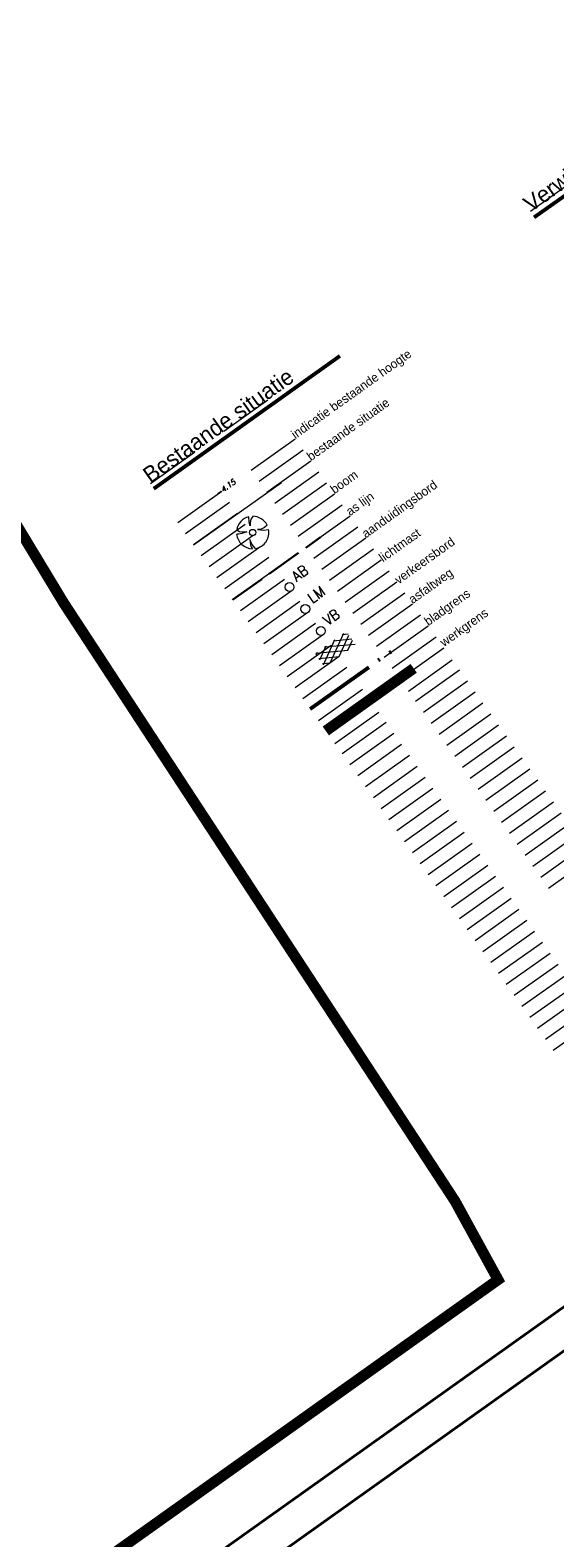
# Model space of a CAD drawing. Header units: metres. Extents: x 148316 to 148653, y 486436 to 486744.
# Tile 23 of 87: x 148480 to 148509, y 486495 to 486578. Entities that reach past the tile are written whole.
import ezdxf

# ---------------------------------------------------------------- set-up
doc = ezdxf.new("R2010")
doc.units = ezdxf.units.M
doc.header["$MEASUREMENT"] = 0
doc.linetypes.add('assen', pattern=[2.5, 2, -0.5])
doc.linetypes.add('bladgr', pattern=[6.12, 4, -0.66, 0.07, -0.66, 0.07, -0.66])
for name, color, linetype, lineweight in [('BWR-alg-assenplan', 92, 'assen', 30), ('BWR-alg-details verklaring', 7, 'Continuous', 30), ('BWR-alg-topografie', 7, 'Continuous', 13), ('BWR-best-maaiveldhoogte', 2, 'Continuous', 13), ('BWR-best-situatie', 2, 'Continuous', 13), ('TOP-L-topo objecten punt', 7, 'Continuous', 0), ('TOP-L-topo objecten vlak', 7, 'Continuous', 0), ('WVB-alg-bladgrens', 2, 'bladgr', 53), ('WVB-alg-onderhoek', 7, 'Continuous', 30), ('WVB-alg-werkgrens', 6, 'Continuous', 53), ('WVB-pen-dik 050', 1, 'Continuous', 53)]:
    doc.layers.add(name, color=color, linetype=linetype, lineweight=lineweight)
doc.layers.add('BWR-alg-raster boundary', color=151, linetype='Continuous', lineweight=13, plot=False)
doc.styles.add('Style-ITALICS', font='ITALICS.shx')
doc.styles.add('Style-STANDARD', font='STANDARD.shx')
doc.styles.add('Style-WORKING', font='WORKING.shx')

# ---------------------------------------------------------------- blocks, each defined once
blk = doc.blocks.new('BBOOM')
at = {"layer": 'BWR-best-situatie'}
for p, q in [((0.016, 0.603), (0.016, 0.9)), ((0.016, 0.804), (0.016, 0.871)), ((0.26, 0.861), (0.15, 0.72)), ((-0.9, -0.042), (-0.637, 0.135)), ((-0.787, 0.185), (-0.89, 0.134)), ((-0.67, 0.217), (-0.787, 0.185)), ((-0.368, 0.218), (-0.67, 0.217)), ((-0.637, 0.135), (-0.368, 0.218)), ((0.083, 0.318), (0.016, 0.603)), ((0.116, 0.586), (0.083, 0.318)), ((0.15, 0.72), (0.116, 0.586)), ((0.384, 0.1), (0.586, 0.117)), ((0.551, 0.067), (0.384, 0.1)), ((0.752, 0), (0.551, 0.067)), ((0.586, 0.117), (0.895, 0.092)), ((0.89, -0.121), (0.752, 0)), ((0.133, -0.283), (0.05, -0.603)), ((0.05, -0.603), (0.051, -0.899)), ((0.116, -0.484), (0.133, -0.283)), ((0.184, -0.685), (0.116, -0.484)), ((0.293, -0.851), (0.184, -0.685))]:
    blk.add_line(p, q, dxfattribs=at)
blk.add_circle((0, 0), 0.174, dxfattribs=at)
for start, end in [(88.94952, 171.4867), (5.84469, 73.16138), (182.63746, 273.2485), (289.06871, 352.19696)]:
    blk.add_arc((-0.001, 0), 0.9, start, end, dxfattribs=at)
blk = doc.blocks.new('ASFALT')
at = {"layer": 'BWR-alg-topografie'}
for p, q in [((0.537, 0.737), (-0.001, 0.426)), ((1.137, 0.736), (0, 0.079)), ((1.483, -0.166), (0, 0.693)), ((0.884, -0.164), (0, 0.346)), ((0.284, -0.164), (0, 0)), ((1.737, 0.736), (0.177, -0.165)), ((2.083, -0.164), (0.524, 0.736)), ((2.113, 0.607), (0.778, -0.165)), ((2.111, 0.166), (1.124, 0.736)), ((2.112, 0.259), (1.377, -0.163)), ((2.112, 0.513), (1.725, 0.736)), ((2.113, -0.086), (1.978, -0.163))]:
    blk.add_line(p, q, dxfattribs=at)
blk = doc.blocks.new('16')
at = {"layer": 'TOP-L-topo objecten punt', "color": 7, "linetype": 'Continuous', "lineweight": 0}
blk.add_circle((0, 0), 0.25, dxfattribs=at)
at = {"layer": 'TOP-L-topo objecten punt', "color": 7, "linetype": 'Continuous', "lineweight": 0, "style": 'Style-STANDARD'}
blk.add_text('LM', height=0.6, dxfattribs=at).set_placement((0.483, 0))
blk = doc.blocks.new('11')
at = {"layer": 'TOP-L-topo objecten punt', "color": 7, "linetype": 'Continuous', "lineweight": 0}
blk.add_circle((0, 0), 0.25, dxfattribs=at)
at = {"layer": 'TOP-L-topo objecten punt', "color": 7, "linetype": 'Continuous', "lineweight": 0, "style": 'Style-STANDARD'}
blk.add_text('AB', height=0.6, dxfattribs=at).set_placement((0.483, 0))
blk = doc.blocks.new('14')
at = {"color": 0, "linetype": 'ByBlock', "lineweight": -2}
blk.add_circle((0, 0), 0.25, dxfattribs=at)
at = {"color": 0, "linetype": 'ByBlock', "lineweight": -2, "style": 'Style-STANDARD'}
blk.add_text('VB', height=0.6, dxfattribs=at).set_placement((0.483, 0))

msp = doc.modelspace()

# ---------------------------------------------------------------- linework, layer by layer
at = {"layer": 'BWR-alg-assenplan'}
msp.add_line((148491.341, 486546.653), (148496.229, 486550.133), dxfattribs=at)
at = {"layer": 'BWR-alg-raster boundary'}
for p, q in [((148510.355, 486569.975), (148507.911, 486568.235)), ((148493.304, 486557.753), (148490.86, 486556.014)), ((148494.828, 486555.579), (148492.383, 486553.839)), ((148489.218, 486554.845), (148486.773, 486553.105)), ((148495.262, 486554.967), (148492.818, 486553.228)), ((148495.697, 486554.356), (148493.253, 486552.617)), ((148496.132, 486553.745), (148493.688, 486552.006)), ((148490.741, 486552.67), (148488.297, 486550.93)), ((148496.567, 486553.134), (148494.123, 486551.395)), ((148491.176, 486552.059), (148488.732, 486550.319)), ((148497.002, 486552.523), (148494.558, 486550.784)), ((148497.437, 486551.912), (148494.993, 486550.173)), ((148491.611, 486551.448), (148489.167, 486549.708)), ((148497.872, 486551.301), (148495.428, 486549.562)), ((148492.046, 486550.837), (148489.601, 486549.097)), ((148492.48, 486550.226), (148490.036, 486548.486)), ((148498.307, 486550.69), (148495.863, 486548.951)), ((148492.915, 486549.615), (148490.471, 486547.875)), ((148498.742, 486550.079), (148496.298, 486548.34)), ((148499.177, 486549.468), (148496.732, 486547.729)), ((148493.35, 486549.004), (148490.906, 486547.264)), ((148499.611, 486548.857), (148497.167, 486547.118)), ((148493.785, 486548.393), (148491.341, 486546.653)), ((148494.22, 486547.782), (148491.776, 486546.042)), ((148500.046, 486548.246), (148497.602, 486546.506)), ((148500.481, 486547.635), (148498.037, 486545.895)), ((148494.655, 486547.171), (148492.211, 486545.431)), ((148500.916, 486547.024), (148498.472, 486545.284)), ((148495.09, 486546.559), (148492.646, 486544.82)), ((148495.525, 486545.948), (148493.081, 486544.209)), ((148501.351, 486546.413), (148498.907, 486544.673)), ((148495.96, 486545.337), (148493.515, 486543.598)), ((148501.786, 486545.802), (148499.342, 486544.062)), ((148502.221, 486545.191), (148499.777, 486543.451)), ((148496.394, 486544.726), (148493.95, 486542.987)), ((148502.656, 486544.58), (148500.212, 486542.84)), ((148496.829, 486544.115), (148494.385, 486542.376)), ((148497.264, 486543.504), (148494.82, 486541.765)), ((148503.091, 486543.969), (148500.646, 486542.229)), ((148497.699, 486542.893), (148495.255, 486541.154)), ((148503.56, 486543.309), (148501.116, 486541.569)), ((148503.96, 486542.747), (148501.516, 486541.007)), ((148498.134, 486542.282), (148495.69, 486540.543)), ((148504.395, 486542.136), (148501.951, 486540.396)), ((148498.569, 486541.671), (148496.125, 486539.932)), ((148499.004, 486541.06), (148496.56, 486539.321)), ((148504.83, 486541.525), (148502.386, 486539.785)), ((148505.265, 486540.914), (148502.821, 486539.174)), ((148499.474, 486540.4), (148497.029, 486538.661)), ((148505.7, 486540.303), (148503.256, 486538.563)), ((148499.874, 486539.838), (148497.43, 486538.098)), ((148500.309, 486539.227), (148497.864, 486537.487)), ((148506.135, 486539.692), (148503.691, 486537.952)), ((148500.743, 486538.616), (148498.299, 486536.876)), ((148506.57, 486539.081), (148504.126, 486537.341)), ((148507.005, 486538.469), (148504.561, 486536.73)), ((148501.178, 486538.005), (148498.734, 486536.265)), ((148507.44, 486537.858), (148504.995, 486536.119)), ((148501.613, 486537.394), (148499.169, 486535.654)), ((148502.048, 486536.783), (148499.604, 486535.043)), ((148507.874, 486537.247), (148505.43, 486535.508)), ((148502.483, 486536.172), (148500.039, 486534.432)), ((148508.309, 486536.636), (148505.865, 486534.897)), ((148508.744, 486536.025), (148506.3, 486534.286)), ((148502.918, 486535.561), (148500.474, 486533.821)), ((148509.179, 486535.414), (148506.735, 486533.675)), ((148503.353, 486534.95), (148500.909, 486533.21)), ((148503.788, 486534.339), (148501.344, 486532.599)), ((148509.614, 486534.803), (148507.17, 486533.064)), ((148510.049, 486534.192), (148507.605, 486532.453)), ((148504.223, 486533.728), (148501.778, 486531.988)), ((148510.484, 486533.581), (148508.04, 486531.842)), ((148504.658, 486533.117), (148502.213, 486531.377)), ((148505.092, 486532.506), (148502.648, 486530.766)), ((148510.919, 486532.97), (148508.475, 486531.231)), ((148505.527, 486531.895), (148503.083, 486530.155)), ((148511.354, 486532.359), (148508.909, 486530.62)), ((148505.962, 486531.284), (148503.518, 486529.544)), ((148506.397, 486530.673), (148503.953, 486528.933)), ((148506.832, 486530.061), (148504.388, 486528.322)), ((148507.267, 486529.45), (148504.823, 486527.711)), ((148507.702, 486528.839), (148505.258, 486527.1)), ((148508.137, 486528.228), (148505.693, 486526.489)), ((148508.572, 486527.617), (148506.127, 486525.878)), ((148509.006, 486527.006), (148506.562, 486525.267)), ((148509.441, 486526.395), (148506.997, 486524.656)), ((148509.876, 486525.784), (148507.432, 486524.045)), ((148510.311, 486525.173), (148507.867, 486523.434)), ((148510.746, 486524.562), (148508.302, 486522.823)), ((148511.181, 486523.951), (148508.737, 486522.212)), ((148511.616, 486523.34), (148509.172, 486521.6))]:
    msp.add_line(p, q, dxfattribs=at)
at = {"layer": 'TOP-L-topo objecten vlak', "color": 7, "linetype": 'Continuous', "lineweight": 0}
msp.add_line((148489.167, 486549.708), (148494.055, 486553.187), dxfattribs=at)
at = {"layer": 'WVB-alg-bladgrens', "linetype": 'bladgr'}
for p, q in [((148495.655, 486540.592), (148500.543, 486544.072)), ((148413.773, 486443.15), (148504.651, 486507.831))]:
    msp.add_line(p, q, dxfattribs=at)
at = {"layer": 'WVB-alg-onderhoek', "lineweight": 40}
msp.add_line((148413.612, 486436.479), (148653.138, 486606.958), dxfattribs=at)
at = {"layer": 'WVB-alg-onderhoek', "lineweight": 40, "flags": 128}
msp.add_lwpolyline([(148415.711, 486440.428), (148650.349, 486607.428), (148555.136, 486741.204), (148320.498, 486574.204)], close=True, dxfattribs=at)
at = {"layer": 'WVB-alg-werkgrens', "const_width": 0.6, "flags": 128}
for points in [[(148423.293, 486449.926), (148506.104, 486508.865), (148503.707, 486513.24), (148481.942, 486546.496), (148467.069, 486571.104)], [(148496.525, 486539.369), (148501.413, 486542.849)]]:
    msp.add_lwpolyline(points, dxfattribs=at)
at = {"layer": 'WVB-pen-dik 050'}
for p, q in [((148508.112, 486567.919), (148519.273, 486575.863)), ((148486.956, 486552.849), (148497.301, 486560.212))]:
    msp.add_line(p, q, dxfattribs=at)

# ---------------------------------------------------------------- block references
at = {"layer": 'BWR-alg-topografie', "rotation": 215.440703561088}
msp.add_blockref('ASFALT', (148497.764, 486544.763), dxfattribs=at)
at = {"layer": 'TOP-L-topo objecten punt', "color": 7, "linetype": 'Continuous', "lineweight": 0}
for name, p, rotation in [('BBOOM', (148492.462, 486550.399), 97.61591947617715), ('16', (148495.38, 486546.152), 35.42224917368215)]:
    msp.add_blockref(name, p, dxfattribs=dict(at, rotation=rotation))
at = {"layer": 'TOP-L-topo objecten punt', "color": 7, "linetype": 'Continuous', "lineweight": 0, "zscale": 0.65}
for name, p, xscale, yscale, rotation in [('11', (148494.512, 486547.368), 0.9749999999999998, 0.9749999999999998, 35.81546821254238), ('14', (148496.253, 486544.925), 0.975, 0.975, 35.50648359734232)]:
    msp.add_blockref(name, p, dxfattribs=dict(at, xscale=xscale, yscale=yscale, rotation=rotation))

# ---------------------------------------------------------------- texts
at = {"layer": 'BWR-alg-details verklaring', "style": 'Style-WORKING'}
for s, rotation, p in [('indicatie bestaande hoogte', 35.4407, (148494.828, 486555.579)), ('bestaande situatie', 35.4407, (148495.697, 486554.356)), ('boom', 35.4407, (148497.002, 486552.523)), ('as lijn', 35.4407, (148497.872, 486551.301)), ('asfaltweg', 35.45068, (148501.351, 486546.413)), ('bladgrens', 35.4407, (148502.221, 486545.191))]:
    msp.add_text(s, height=0.5, rotation=rotation, dxfattribs=at).set_placement(p)
at = {"layer": 'BWR-alg-details verklaring', "char_height": 0.5, "attachment_point": 7, "line_spacing_factor": 0.6, "style": 'Style-WORKING'}
for s, insert, rotation in [('aanduidingsbord', (148498.838, 486549.943), 35.45068), ('lichtmast', (148499.708, 486548.721), 35.45068), ('verkeersbord', (148500.578, 486547.499), 35.45068), ('werkgrens\\P', (148503.185, 486543.905), 35.45059)]:
    msp.add_mtext(s, dxfattribs=dict(at, insert=insert, rotation=rotation))
at = {"layer": 'BWR-best-maaiveldhoogte', "insert": (148490.53, 486552.416), "char_height": 0.3, "attachment_point": 7, "rotation": 35.43998, "line_spacing_factor": 0.6, "style": 'Style-ITALICS'}
msp.add_mtext('-4.15\\P', dxfattribs=at)
at = {"layer": 'WVB-pen-dik 050', "linetype": 'Continuous', "style": 'Style-WORKING'}
for s, p in [('Verwijderen Situatie', (148507.93, 486568.175)), ('Bestaande situatie', (148486.773, 486553.105))]:
    msp.add_text(s, height=0.9, rotation=35.44061, dxfattribs=at).set_placement(p)

doc.saveas('drawing.dxf')
